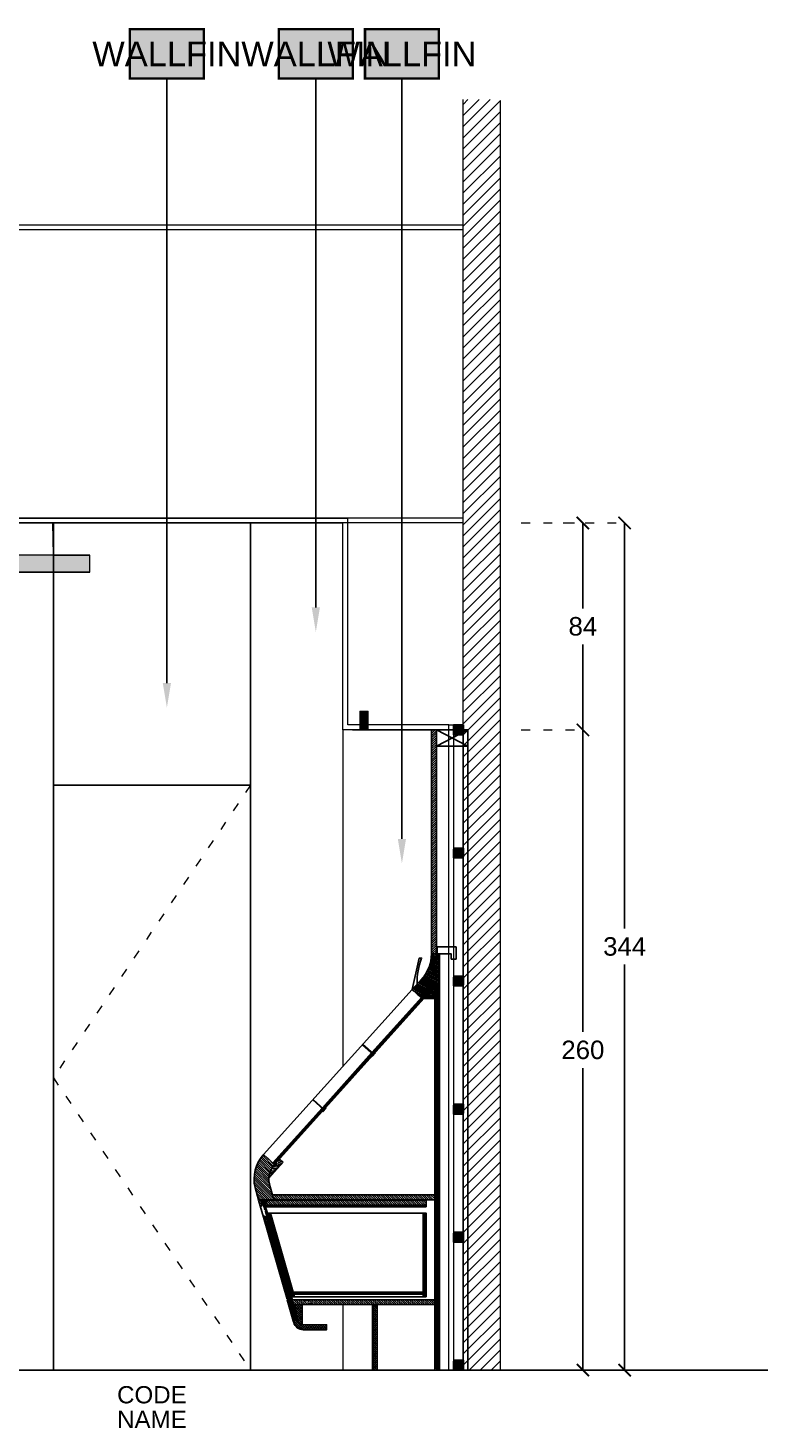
# Model space of a CAD drawing. Header units: centimetres. Extents: x -2854 to 18796, y -762 to 9238.
# Tile 155 of 173: x 830 to 1127, y 2957 to 3526. Entities that reach past the tile are written whole.
import ezdxf
from ezdxf.enums import TextEntityAlignment as Align

# ---------------------------------------------------------------- set-up
doc = ezdxf.new("R2010")
doc.units = ezdxf.units.CM
doc.header["$LTSCALE"] = 0.3
doc.linetypes.add('ACAD_ISO03W100', pattern=[30, 12, -18])
for name, color, linetype in [('KK_ARC_PROJECTION', 253, 'ACAD_ISO03W100'), ('KK_FIN_WALLS', 7, 'Continuous'), ('KK_FUR_HATCH', 253, 'Continuous'), ('KK_NEW_WALLS 0.2', 3, 'Continuous'), ('XR_EXIST_WALL_HATCH', 253, 'Continuous')]:
    doc.layers.add(name, color=color, linetype=linetype)
for name, color, linetype, lineweight in [('KK_ARC_WALL 0.13', 252, 'Continuous', 13), ('KK_ARC_WALL 0.2', 3, 'Continuous', 20), ('KK_ARC_WALL DETAIL 0.09', 253, 'Continuous', 9), ('KK_DIM', 253, 'Continuous', 5), ('KK_FUR_DET', 251, 'Continuous', 9), ('KK_FUR_PROJECTION', 9, 'ACAD_ISO03W100', 9), ('KK_FUR_TXT', 251, 'Continuous', 9), ('XR_DEM_GENERIC', 215, 'Continuous', 13), ('XR_EXIST_WALLS_0.2', 2, 'Continuous', 20)]:
    doc.layers.add(name, color=color, linetype=linetype, lineweight=lineweight)
doc.layers.add('KK_ARC_WALL HATCH', color=7, linetype='Continuous', true_color=0xc8c8c8)
doc.layers.add('KK_Defpoints', color=40, linetype='Continuous', plot=False)
doc.styles.add('KIKO Milano_Light', font='Arial.ttf')
doc.dimstyles.new('KIKO', dxfattribs={"dimtxt": 1.5, "dimasz": 1, "dimexe": 0, "dimexo": 2, "dimgap": 0.7, "dimtad": 0, "dimtih": 1, "dimtoh": 1, "dimdec": 0, "dimzin": 0, "dimtxsty": 'KIKO Milano_Light', "dimblk": 'ARCHTICK', "dimcen": 0.09, "dimadec": 1, "dimazin": 0, "dimtfac": 1, "dimtdec": 0, "dimtix": 1, "dimtofl": 0, "dimtmove": 0, "dimatfit": 3, "dimldrblk": 'ARCHTICK', "dimfxl": 5, "dimfxlon": 1, "dimtolj": 1, "dimtzin": 0, "dimlwe": 5, "dimarcsym": 0})
pattern_1 = [(151, (416.92404, 28.8), (-0.30300601, -0.54663732), [])]
pattern_2 = [(150, (-74117.80674, -56811.13544), (-0.3175, -0.5499261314), [])]
pattern_3 = [(135, (-302.7183, 531.84184), (0.44194174, 0.44194174), [])]
pattern_4 = [(29, (-1109.81337, 28.8), (0.30300601, -0.54663732), [])]

# ---------------------------------------------------------------- blocks, each defined once
blk = doc.blocks.new('_ArchTick')
at = {"color": 0, "linetype": 'ByBlock', "const_width": 0.15}
blk.add_lwpolyline([(-0.5, -0.5), (0.5, 0.5)], dxfattribs=at)
blk = doc.blocks.new('*D196')
at = {"layer": 'Defpoints', "color": 0, "transparency": 16777216}
for p in [(994.27, 3240.66), (1055.73, 3240.66), (972.27, 2980.66)]:
    blk.add_point(p, dxfattribs=at)
at = {"layer": 'KK_DIM', "color": 0, "linetype": 'ACAD_ISO03W100', "lineweight": 5, "transparency": 16777216}
for p, q in [((1030.73, 3240.66), (1055.73, 3240.66)), ((1030.73, 2980.66), (1055.73, 2980.66))]:
    blk.add_line(p, q, dxfattribs=at)
at = {"layer": 'KK_DIM', "color": 0, "lineweight": -2, "transparency": 16777216}
for p, q in [((1055.73, 3240.66), (1055.73, 3117.99)), ((1055.73, 2980.66), (1055.73, 3103.33))]:
    blk.add_line(p, q, dxfattribs=at)
at = {"layer": 'KK_DIM', "color": 0, "lineweight": -2, "transparency": 16777216, "xscale": 5, "yscale": 5, "zscale": 5}
for p, rotation in [((1055.73, 3240.66), 90), ((1055.73, 2980.66), 270)]:
    blk.add_blockref('_ArchTick', p, dxfattribs=dict(at, rotation=rotation))
at = {"layer": 'KK_DIM', "color": 0, "transparency": 16777216, "insert": (1055.73, 3110.66), "char_height": 7.5, "attachment_point": 5, "style": 'KIKO Milano_Light'}
blk.add_mtext('\\A1;260', dxfattribs=at)
blk = doc.blocks.new('*D197')
at = {"layer": 'Defpoints', "color": 0, "transparency": 16777216}
for p in [(958.27, 3324.66, 0), (1055.73, 3324.66), (958.27, 3240.66)]:
    blk.add_point(p, dxfattribs=at)
at = {"layer": 'KK_DIM', "color": 0, "linetype": 'ACAD_ISO03W100', "lineweight": 5, "transparency": 16777216}
for p, q in [((1030.73, 3324.66), (1055.73, 3324.66)), ((1030.73, 3240.66), (1055.73, 3240.66))]:
    blk.add_line(p, q, dxfattribs=at)
at = {"layer": 'KK_DIM', "color": 0, "lineweight": -2, "transparency": 16777216}
for p, q in [((1055.73, 3324.66), (1055.73, 3289.99)), ((1055.73, 3240.66), (1055.73, 3275.33))]:
    blk.add_line(p, q, dxfattribs=at)
at = {"layer": 'KK_DIM', "color": 0, "lineweight": -2, "transparency": 16777216, "xscale": 5, "yscale": 5, "zscale": 5}
for p, rotation in [((1055.73, 3324.66), 90), ((1055.73, 3240.66), 270)]:
    blk.add_blockref('_ArchTick', p, dxfattribs=dict(at, rotation=rotation))
at = {"layer": 'KK_DIM', "color": 0, "transparency": 16777216, "insert": (1055.73, 3282.66), "char_height": 7.5, "attachment_point": 5, "style": 'KIKO Milano_Light'}
blk.add_mtext('\\A1;84', dxfattribs=at)
blk = doc.blocks.new('*D198')
at = {"layer": 'Defpoints', "color": 0, "transparency": 16777216}
for p in [(958.27, 3324.66, 0), (958.32, 2980.66), (1072.7, 2980.66)]:
    blk.add_point(p, dxfattribs=at)
at = {"layer": 'KK_DIM', "color": 0, "linetype": 'ACAD_ISO03W100', "lineweight": 5, "transparency": 16777216}
for p, q in [((1047.7, 3324.66), (1072.7, 3324.66)), ((1047.7, 2980.66), (1072.7, 2980.66))]:
    blk.add_line(p, q, dxfattribs=at)
at = {"layer": 'KK_DIM', "color": 0, "lineweight": -2, "transparency": 16777216}
for p, q in [((1072.7, 3324.66), (1072.7, 3159.99)), ((1072.7, 2980.66), (1072.7, 3145.33))]:
    blk.add_line(p, q, dxfattribs=at)
at = {"layer": 'KK_DIM', "color": 0, "lineweight": -2, "transparency": 16777216, "xscale": 5, "yscale": 5, "zscale": 5}
for p, rotation in [((1072.7, 3324.66), 90), ((1072.7, 2980.66), 270)]:
    blk.add_blockref('_ArchTick', p, dxfattribs=dict(at, rotation=rotation))
at = {"layer": 'KK_DIM', "color": 0, "transparency": 16777216, "insert": (1072.7, 3152.66), "char_height": 7.5, "attachment_point": 5, "style": 'KIKO Milano_Light'}
blk.add_mtext('\\A1;344', dxfattribs=at)

msp = doc.modelspace()

# ---------------------------------------------------------------- hatches: boundary and pattern name
h = msp.add_hatch()
h.set_pattern_fill('ANSI31', color=10, angle=1800)
h.set_pattern_definition([(44.9999696, (-4018.82849, 12629.63453), (-0.0883883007, 0.0883883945), [])])
h.paths.add_polyline_path([(968.47, 3248.16), (965.27, 3248.16), (965.27, 3240.66), (968.47, 3240.66)])
at = {"layer": 'KK_ARC_WALL 0.2', "true_color": 0xffffff}
h = msp.add_hatch(color=7, dxfattribs=at)
h.dxf.hatch_style = 1
h.paths.add_polyline_path([(1003.27, 3238.66), (1003.27, 3242.66), (1007.27, 3242.66), (1007.27, 3238.66)])
h = msp.add_hatch(color=7, dxfattribs=at)
h.dxf.hatch_style = 1
h.paths.add_polyline_path([(1003.27, 3188.66), (1003.27, 3192.66), (1007.27, 3192.66), (1007.27, 3188.66)])
h = msp.add_hatch(color=7, dxfattribs=at)
h.dxf.hatch_style = 1
h.paths.add_polyline_path([(1003.27, 3136.66), (1003.27, 3140.66), (1007.27, 3140.66), (1007.27, 3136.66)])
h = msp.add_hatch(color=7, dxfattribs=at)
h.dxf.hatch_style = 1
h.paths.add_polyline_path([(1003.27, 3084.66), (1003.27, 3088.66), (1007.27, 3088.66), (1007.27, 3084.66)])
h = msp.add_hatch(color=7, dxfattribs=at)
h.dxf.hatch_style = 1
h.paths.add_polyline_path([(1003.27, 3032.66), (1003.27, 3036.66), (1007.27, 3036.66), (1007.27, 3032.66)])
h = msp.add_hatch(color=7, dxfattribs=at)
h.dxf.hatch_style = 1
h.paths.add_polyline_path([(1003.27, 2980.66), (1003.27, 2984.66), (1007.27, 2984.66), (1007.27, 2980.66)])
at = {"layer": 'KK_ARC_WALL HATCH', "true_color": 0xe2e3e4, "transparency": 33554687}
h = msp.add_hatch(color=254, dxfattribs=at)
h.dxf.hatch_style = 1
h.paths.add_polyline_path([(855.57, 3304.66), (855.57, 3311.66), (654.96, 3311.66), (654.96, 3304.66)])
at = {"layer": 'KK_FIN_WALLS', "true_color": 0xffffff}
h = msp.add_hatch(color=7, dxfattribs=at)
h.dxf.hatch_style = 1
h.paths.add_polyline_path([(871.85, 3525.16), (901.85, 3525.16), (901.85, 3505.16), (871.85, 3505.16)])
h = msp.add_hatch(color=7, dxfattribs=at)
h.dxf.hatch_style = 1
h.paths.add_polyline_path([(932.33, 3525.16), (962.33, 3525.16), (962.33, 3505.16), (932.33, 3505.16)])
h = msp.add_hatch(color=7, dxfattribs=at)
h.dxf.hatch_style = 1
h.paths.add_polyline_path([(967.26, 3525.16), (997.26, 3525.16), (997.26, 3505.16), (967.26, 3505.16)])
at = {"layer": 'KK_FUR_HATCH'}
h = msp.add_hatch(dxfattribs=at)
h.set_pattern_fill('ANSI31', color=256, scale=0.2, style=0)
h.set_pattern_definition([(45, (-13372.1624, -2391.24934), (-0.449012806, 0.449012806), [])])
h.paths.add_polyline_path([(996.27, 3149.66), (994.27, 3149.66), (994.27, 3240.66), (996.27, 3240.66)])
h = msp.add_hatch(dxfattribs=at)
h.set_pattern_fill('ANSI31', color=256, scale=0.2, angle=105, style=0)
h.set_pattern_definition(pattern_2)
h.paths.add_polyline_path([(994.27, 3149.66), (996.57, 3149.66), (996.57, 3147.66), (996.97, 3147.66), (996.97, 3149.66), (997.57, 3149.66), (997.57, 3135.61), (994.87, 3135.61), (990.41, 3139.62, 0.185339)])
h = msp.add_hatch(dxfattribs=at)
h.set_pattern_fill('ANSI31', color=256, scale=0.2, angle=105, style=0)
h.set_pattern_definition(pattern_2)
h.paths.add_polyline_path([(990.94, 3136.83), (990.94, 3139.14), (990.41, 3139.62), (986.4, 3135.16), (990.11, 3131.82), (994.13, 3136.28), (993.51, 3136.83)])
h.paths.add_polyline_path([(990.94, 3139.14), (990.94, 3136.83), (993.51, 3136.83)], flags=17)
h = msp.add_hatch(dxfattribs=at)
h.set_pattern_fill('ANSI31', color=256, scale=2.5, angle=135, style=0)
h.set_pattern_definition([(312, (-1104.74065, 83.53204), (-0.232232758, -0.209103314), [])])
h.paths.add_polyline_path([(994.13, 3136.28), (970.11, 3109.6), (970.85, 3108.93), (971.45, 3109.6), (994.87, 3135.61)])
h.paths.add_polyline_path([(969.97, 3109.45), (949.97, 3087.23), (950.71, 3086.56), (970.72, 3108.78)])
h.paths.add_polyline_path([(949.83, 3087.08), (930.81, 3065.95), (930.94, 3065.83), (930.91, 3065.8), (931.14, 3065.6), (931.2, 3065.71), (931.31, 3065.61), (931.38, 3065.65), (931.34, 3065.58), (931.46, 3065.48), (931.52, 3065.52), (931.48, 3065.46), (931.6, 3065.35), (931.65, 3065.39), (950.58, 3086.41)])
h.paths.add_polyline_path([(931.1, 3065.46), (931.04, 3065.42), (931.08, 3065.48), (930.92, 3065.63), (930.55, 3065.61), (930.54, 3065.65), (929.83, 3064.86), (930.57, 3064.19), (931.44, 3065.16), (931.39, 3065.21), (931.32, 3065.16), (931.36, 3065.23), (931.24, 3065.33), (931.18, 3065.29), (931.22, 3065.36)])
h = msp.add_hatch(dxfattribs=at)
h.set_pattern_fill('ANSI31', color=256, scale=0.2, angle=105, style=0)
h.set_pattern_definition(pattern_2)
h.paths.add_polyline_path([(994.87, 3135.61), (995.57, 3135.61), (995.57, 3131.61), (991.27, 3131.61)])
h = msp.add_hatch(dxfattribs=at)
h.set_pattern_fill('ANSI31', color=256, scale=0.2, angle=105, style=0)
h.set_pattern_definition(pattern_2)
h.paths.add_polyline_path([(995.57, 3135.61), (997.57, 3135.61), (997.57, 2980.66), (995.57, 2980.66)])
h = msp.add_hatch(dxfattribs=at)
h.set_pattern_fill('ANSI31', color=256, scale=5, style=0)
h.set_pattern_definition(pattern_3)
h.paths.add_polyline_path([(922.65, 3054.78), (924.06, 3049.86), (930.3, 3049.86), (928.79, 3055.12, -0.099969), (928.27, 3058.65), (928.27, 3058.65, -0.027236), (928.38, 3059.62, -0.080874), (929.29, 3062.36, -0.004181), (929.28, 3062.38), (929.22, 3062.34), (929.25, 3062.41, -0.030856), (929.16, 3062.53), (929.11, 3062.5), (929.13, 3062.56, -0.032208), (929.05, 3062.7), (929.03, 3062.69), (929.04, 3062.73, -0.012089), (929.01, 3062.79), (929.01, 3062.79, -0.030193), (929.15, 3062.74), (929.21, 3062.76), (929.2, 3062.72, -0.031314), (929.34, 3062.64), (929.4, 3062.68), (929.37, 3062.62, -0.011756), (929.42, 3062.58, -0.055095), (930.57, 3064.19), (926.26, 3068.07, 0.418218), (925.97, 3068.05, 0.241377)])
at = {"layer": 'KK_FUR_HATCH', "linetype": 'Continuous'}
h = msp.add_hatch(dxfattribs=at)
h.set_pattern_fill('ANSI31', color=256, scale=5, style=0)
h.set_pattern_definition([(173, (-1147.26266, 113.2044), (0.07616834, 0.62034134), [])])
h.paths.add_polyline_path([(934.06, 3065.08), (932.58, 3066.42), (931.65, 3065.39), (931.66, 3065.4), (931.62, 3065.33), (931.74, 3065.23), (931.8, 3065.27), (931.76, 3065.2), (931.88, 3065.1), (931.94, 3065.14), (931.91, 3065.07), (932.02, 3064.97), (932.08, 3065.01), (932.05, 3064.95), (932.1, 3064.9, -0.015293), (932.16, 3064.84), (932.22, 3064.88), (932.19, 3064.82, -0.030856), (932.29, 3064.69), (932.33, 3064.72), (932.31, 3064.66, -0.032208), (932.39, 3064.52), (932.41, 3064.53), (932.4, 3064.49, -0.012089), (932.43, 3064.44), (932.43, 3064.43, -0.030193), (932.29, 3064.49), (932.23, 3064.47), (932.24, 3064.5, -0.031314), (932.11, 3064.58), (932.04, 3064.54), (932.07, 3064.6, -0.030487), (931.95, 3064.7), (931.89, 3064.65), (931.92, 3064.72), (931.81, 3064.83), (931.75, 3064.78), (931.78, 3064.85), (931.67, 3064.95), (931.6, 3064.91), (931.64, 3064.98), (931.53, 3065.08), (931.46, 3065.04), (931.5, 3065.1), (931.44, 3065.16), (930.57, 3064.19, 0.055095), (929.42, 3062.58, -0.018724), (929.49, 3062.52), (929.55, 3062.57), (929.52, 3062.5), (929.63, 3062.4), (929.69, 3062.44), (929.66, 3062.37), (929.77, 3062.27), (929.84, 3062.31), (929.8, 3062.25), (929.91, 3062.14), (929.98, 3062.19), (929.94, 3062.12), (930.05, 3062.02), (930.12, 3062.06), (930.08, 3061.99), (930.2, 3061.89), (930.26, 3061.93), (930.22, 3061.86), (930.34, 3061.76), (930.4, 3061.8), (930.36, 3061.74), (930.52, 3061.6), (930.89, 3061.61), (930.9, 3061.57)])
h.paths.add_polyline_path([(930.63, 3061.27), (930.5, 3061.39), (930.53, 3061.42), (930.3, 3061.62), (930.24, 3061.51), (930.13, 3061.61), (930.06, 3061.57), (930.1, 3061.64), (929.98, 3061.74), (929.92, 3061.7), (929.96, 3061.77), (929.84, 3061.87), (929.78, 3061.83), (929.82, 3061.89), (929.7, 3062), (929.64, 3061.95), (929.68, 3062.02), (929.56, 3062.12), (929.5, 3062.08), (929.53, 3062.15), (929.42, 3062.25), (929.36, 3062.21), (929.39, 3062.27), (929.34, 3062.33, -0.010953), (929.3, 3062.36, 0.108338), (928.27, 3058.65)])
at = {"layer": 'KK_FUR_HATCH'}
h = msp.add_hatch(dxfattribs=at)
h.set_pattern_fill('ANSI31', color=256, scale=5, style=0)
h.set_pattern_definition(pattern_3)
h.paths.add_polyline_path([(992.11, 3049.66), (926.2, 3049.66), (926.37, 3049.06), (927.28, 3049.06), (927.28, 3048.46), (926.54, 3048.46), (926.77, 3047.66), (992.11, 3047.66)])
h.paths.add_polyline_path([(926.54, 3048.46), (925.38, 3048.46), (925.38, 3049.06), (926.37, 3049.06), (926.2, 3049.66), (924.11, 3049.66), (924.77, 3047.36, 0.414214), (925.14, 3047.16, 0.414214), (925.35, 3047.53, -0.414214), (925.49, 3047.78), (925.87, 3047.89, -0.414214), (926.12, 3047.75), (926.66, 3045.88, 0.414214), (927.03, 3045.67, 0.414214), (927.23, 3046.04)])
h = msp.add_hatch(dxfattribs=at)
h.set_pattern_fill('ANSI31', color=256, scale=5, style=0)
h.set_pattern_definition(pattern_3)
h.paths.add_polyline_path([(995.57, 3049.86), (995.57, 3051.86), (929.73, 3051.85), (930.3, 3049.86)])
h = msp.add_hatch(dxfattribs=at)
h.set_pattern_fill('ANSI31', color=256, scale=5, style=0)
h.set_pattern_definition(pattern_1)
h.paths.add_polyline_path([(926.9, 3042.84, -0.414214), (926.65, 3042.98, 0.414213), (926.28, 3043.19, 0.414214), (926.08, 3042.82), (935.64, 3009.46), (937.72, 3009.46), (927.46, 3045.24, 0.414214), (927.09, 3045.45, 0.414214), (926.89, 3045.08), (927.42, 3043.2, -0.414214), (927.29, 3042.95)])
h = msp.add_hatch(dxfattribs=at)
h.set_pattern_fill('ANSI31', color=256, scale=5, style=0)
h.set_pattern_definition(pattern_4)
h.paths.add_polyline_path([(926.9, 3042.84, -0.414214), (926.65, 3042.98, 0.414213), (926.28, 3043.19, 0.414214), (926.08, 3042.82), (935.64, 3009.46), (937.72, 3009.46), (927.46, 3045.24, 0.414214), (927.09, 3045.45, 0.414214), (926.89, 3045.08), (927.42, 3043.2, -0.414214), (927.29, 3042.95)])
h = msp.add_hatch(dxfattribs=at)
h.set_pattern_fill('ANSI31', color=256, scale=2.5, angle=135, style=0)
h.set_pattern_definition([(285.993199, (419.44597, 31.6), (0.300404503, 0.086101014), [])])
h.paths.add_polyline_path([(927.69, 3044.46), (937.44, 3010.46), (938.68, 3010.46), (938.4, 3011.46), (937.66, 3011.46), (937.66, 3012.26), (938.16, 3012.26), (928.93, 3044.46)])
h = msp.add_hatch(dxfattribs=at)
h.set_pattern_fill('ANSI31', color=256, scale=2.5, angle=135, style=0)
h.set_pattern_definition([(254.006801, (-1112.3353, 31.6), (-0.300404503, 0.086101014), [])])
h.paths.add_polyline_path([(927.69, 3044.46), (937.44, 3010.46), (938.68, 3010.46), (938.4, 3011.46), (937.66, 3011.46), (937.66, 3012.26), (938.16, 3012.26), (928.93, 3044.46)])
h = msp.add_hatch(dxfattribs=at)
h.set_pattern_fill('ANSI31', color=256, scale=2.5, angle=45, style=0)
h.set_pattern_definition([(90, (-390.17105, 531.84184), (-0.3125, 4e-16), [])])
h.paths.add_polyline_path([(992.11, 3044.46), (990.91, 3044.46), (990.91, 3012.26), (991.41, 3012.26), (991.41, 3011.46), (990.91, 3011.46), (990.91, 3010.46), (992.11, 3010.46)])
h = msp.add_hatch(dxfattribs=at)
h.set_pattern_fill('ANSI31', color=256, scale=2.5, angle=45, style=0)
h.set_pattern_definition([(90, (-302.71828, 531.84184), (0.3125, 0), [])])
h.paths.add_polyline_path([(992.11, 3044.46), (990.91, 3044.46), (990.91, 3012.26), (991.41, 3012.26), (991.41, 3011.46), (990.91, 3011.46), (990.91, 3010.46), (992.11, 3010.46)])
h = msp.add_hatch(dxfattribs=at)
h.set_pattern_fill('ANSI31', color=256, scale=5, style=0)
h.set_pattern_definition(pattern_1)
h.paths.add_polyline_path([(935.7, 3009.26), (938.17, 3000.66), (940.09, 3001.21), (937.78, 3009.26)])
h = msp.add_hatch(dxfattribs=at)
h.set_pattern_fill('ANSI31', color=256, scale=5, style=0)
h.set_pattern_definition(pattern_1)
h.paths.add_polyline_path([(935.7, 3009.26), (938.17, 3000.66), (940.09, 3001.21), (937.78, 3009.26)])
h = msp.add_hatch(dxfattribs=at)
h.set_pattern_fill('ANSI31', color=256, scale=5, style=0)
h.set_pattern_definition(pattern_4)
h.paths.add_polyline_path([(935.7, 3009.26), (938.17, 3000.66), (940.09, 3001.21), (937.78, 3009.26)])
h = msp.add_hatch(dxfattribs=at)
h.set_pattern_fill('ANSI31', color=256, scale=2.5, angle=135, style=0)
h.set_pattern_definition([(360, (-302.71828, 531.84184), (0, -0.3125), [])])
h.paths.add_polyline_path([(991.41, 3012.26), (937.66, 3012.26), (937.66, 3011.46), (991.41, 3011.46)])
h = msp.add_hatch(dxfattribs=at)
h.set_pattern_fill('ANSI31', color=256, scale=5, style=0)
h.set_pattern_definition(pattern_3)
h.paths.add_polyline_path([(995.57, 3007.26), (995.57, 3009.26), (937.78, 3009.26), (938.35, 3007.26)])
h.paths.add_polyline_path([(946.26, 3008.05), (943.14, 3007.53), (946.26, 3008.05), (943.47, 3008.17), (942.46, 3008.75)], flags=16)
h = msp.add_hatch(dxfattribs=at)
h.set_pattern_fill('ANSI31', color=256, scale=0.2, style=0)
h.set_pattern_definition([(45, (-22525.4007, 4780.8563), (-0.449012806, 0.449012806), [])])
h.paths.add_polyline_path([(941.8, 3007.26), (938.35, 3007.26), (940.09, 3001.21), (940.29, 3000.49, 0.272011), (941.8, 2999.13)])
h.paths.add_polyline_path([(951.7, 2999.08), (941.8, 2999.08), (941.8, 2999.13, -0.272011), (940.29, 3000.49), (940.09, 3001.21), (938.17, 3000.66), (938.36, 2999.98, 0.334595), (942.2, 2997.08), (951.7, 2997.08)])
h = msp.add_hatch(dxfattribs=at)
h.set_pattern_fill('ANSI31', color=256, scale=0.2, style=0)
h.set_pattern_definition([(135, (21832.5114, 4780.8563), (0.449012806, 0.449012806), [])])
h.paths.add_polyline_path([(941.8, 3007.26), (938.35, 3007.26), (940.09, 3001.21), (940.29, 3000.49, 0.272011), (941.8, 2999.13)])
h.paths.add_polyline_path([(951.7, 2999.08), (941.8, 2999.08), (941.8, 2999.13, -0.272011), (940.29, 3000.49), (940.09, 3001.21), (938.17, 3000.66), (938.36, 2999.98, 0.334595), (942.2, 2997.08), (951.7, 2997.08)])
h = msp.add_hatch(dxfattribs=at)
h.set_pattern_fill('ANSI31', color=256, scale=5, style=0)
h.set_pattern_definition([(45, (-390.17105, 531.84184), (-0.44194174, 0.44194174), [])])
h.paths.add_polyline_path([(970.27, 2980.66), (972.27, 2980.66), (972.27, 3007.26), (970.27, 3007.26)])
h = msp.add_hatch(dxfattribs=at)
h.set_pattern_fill('ANSI31', color=256, scale=5, style=0)
h.set_pattern_definition(pattern_3)
h.paths.add_polyline_path([(970.27, 2980.66), (972.27, 2980.66), (972.27, 3007.26), (970.27, 3007.26)])
at = {"layer": 'XR_EXIST_WALL_HATCH'}
h = msp.add_hatch(dxfattribs=at)
h.set_pattern_fill('ANSI31', color=256)
h.set_pattern_definition([(45, (-153.785, 995.658), (-2.245064, 2.245064), [])])
h.paths.add_polyline_path([(1022.23, 3496.6), (1007.23, 3496.6), (1007.23, 2980.66), (1022.23, 2980.66)])
h.paths.add_polyline_path([(594.81, 3496.6), (579.68, 3496.6), (579.68, 2980.66), (594.81, 2980.66)])

# ---------------------------------------------------------------- linework, layer by layer
for p, q in [((920.77, 3218.16), (840.77, 3218.16)), ((997.56, 3149.66), (994.27, 3149.66)), ((996.57, 3149.66), (996.57, 3147.66)), ((996.97, 3147.66), (996.97, 3149.66)), ((997.56, 3149.66, 0), (997.56, 3147.66, 0)), ((997.56, 3149.66), (997.56, 2980.66)), ((996.57, 3147.66), (996.97, 3147.66)), ((986.4, 3135.16), (990.41, 3139.62)), ((990.41, 3139.62), (994.87, 3135.61)), ((990.41, 3139.62), (994.87, 3135.61)), ((930.57, 3064.19), (994.87, 3135.61)), ((970.11, 3109.6), (994.13, 3136.28)), ((986.4, 3135.16), (990.11, 3131.82)), ((994.87, 3135.61), (997.57, 3135.61)), ((995.57, 2980.66), (995.57, 3135.61)), ((929.83, 3064.86), (949.83, 3087.08)), ((926.11, 3068.2), (926.26, 3068.07)), ((926.26, 3068.07), (930.57, 3064.19)), ((928.27, 3058.65), (934.06, 3065.08)), ((932.58, 3066.42), (934.06, 3065.08)), ((922.65, 3054.78), (924.06, 3049.86)), ((928.79, 3055.12), (930.3, 3049.86)), ((924.06, 3049.86), (995.57, 3049.86)), ((924.11, 3049.66), (924.77, 3047.36)), ((924.11, 3049.66), (992.11, 3049.66)), ((924.77, 3047.36), (926.08, 3042.82)), ((925.87, 3047.89), (925.49, 3047.78)), ((926.12, 3047.75), (926.66, 3045.88)), ((926.2, 3049.66), (926.37, 3049.06)), ((926.54, 3048.46), (927.23, 3046.04)), ((926.77, 3047.66), (992.11, 3047.66)), ((929.73, 3051.85), (995.57, 3051.86)), ((992.11, 3049.66), (992.11, 3047.66)), ((992.11, 3047.66), (992.11, 3047.02)), ((926.07, 3042.83), (935.64, 3009.46)), ((927.42, 3043.2), (926.89, 3045.08)), ((927.29, 3042.95), (926.9, 3042.84)), ((926.95, 3047.02), (992.11, 3047.02)), ((927.46, 3045.24), (927.23, 3046.04)), ((937.72, 3009.46), (927.46, 3045.24)), ((928.93, 3044.46), (927.69, 3044.46)), ((938.16, 3012.26), (928.93, 3044.46)), ((928.93, 3044.46), (990.91, 3044.46)), ((990.91, 3044.46), (992.11, 3044.46)), ((990.91, 3044.46), (990.91, 3012.26)), ((992.11, 3044.46), (992.11, 3010.46)), ((935.64, 3009.46), (937.72, 3009.46)), ((935.7, 3009.26), (995.57, 3009.26)), ((935.7, 3009.26), (938.17, 3000.66)), ((938.68, 3010.46), (937.44, 3010.46)), ((937.66, 3011.46), (937.66, 3012.26)), ((937.66, 3012.26), (991.41, 3012.26)), ((937.66, 3011.46), (991.41, 3011.46)), ((940.09, 3001.21), (937.78, 3009.26)), ((938.68, 3010.46), (938.4, 3011.46)), ((938.68, 3010.46), (990.91, 3010.46)), ((938.68, 3010.46), (990.91, 3010.46)), ((990.91, 3011.46), (990.91, 3010.46)), ((990.91, 3010.46), (992.11, 3010.46)), ((991.41, 3012.26), (991.41, 3011.46)), ((938.35, 3007.26), (995.57, 3007.26)), ((941.8, 3007.26), (941.8, 2999.08)), ((970.27, 2980.66), (970.27, 3007.26)), ((972.27, 2980.66), (972.27, 3007.26)), ((938.17, 3000.66), (940.09, 3001.21)), ((938.17, 3000.66), (940.09, 3001.21)), ((938.36, 2999.98), (938.17, 3000.66)), ((940.29, 3000.49), (940.09, 3001.21)), ((951.7, 2999.08), (941.8, 2999.08)), ((951.7, 2997.08), (942.2, 2997.08)), ((951.7, 2999.08), (951.7, 2997.08))]:
    msp.add_line(p, q)
for points in [[(840.77, 3218.16), (920.77, 3218.16), (920.77, 3324.66), (840.77, 3324.66)], [(996.27, 3149.66), (994.27, 3149.66), (994.27, 3240.66), (996.27, 3240.66)], [(920.77, 2980.66), (840.77, 2980.66), (840.77, 3218.16), (920.77, 3218.16)], [(927.28, 3048.46), (927.28, 3049.06), (925.38, 3049.06), (925.38, 3048.46)], [(927.18, 3048.56), (927.18, 3048.96), (927.13, 3049.01), (925.53, 3049.01), (925.48, 3048.96), (925.48, 3048.56), (925.53, 3048.51), (927.13, 3048.51)], [(970.27, 2980.66), (972.27, 2980.66), (972.27, 3007.26), (970.27, 3007.26)]]:
    msp.add_lwpolyline(points, close=True)
at = {"color": 10}
msp.add_lwpolyline([(968.47, 3248.16), (965.27, 3248.16), (965.27, 3240.66), (968.47, 3240.66)], close=True, dxfattribs=at)
msp.add_lwpolyline([(986.4, 3135.16), (988.41, 3137.39, -0.091008), (990.27, 3148.01), (989.28, 3148.01)], format="xyb", close=True)
at = {"linetype": 'Continuous'}
msp.add_lwpolyline([(995.57, 3135.61), (994.87, 3135.61), (991.27, 3131.61), (995.57, 3131.61)], close=True, dxfattribs=at)
for points in [[(935.64, 3009.46), (926.07, 3042.83, -0.979571), (926.65, 3042.98, 0.414214), (926.9, 3042.84), (927.29, 3042.95, 0.414214), (927.42, 3043.2), (926.89, 3045.08, -1), (927.46, 3045.24), (937.72, 3009.46), (935.64, 3009.46)], [(941.8, 2999.08), (951.7, 2999.08), (951.7, 2997.08), (942.2, 2997.08, -0.334595), (938.36, 2999.98), (938.17, 3000.66), (935.7, 3009.26)], [(935.7, 3009.26), (937.78, 3009.26), (940.09, 3001.21), (940.29, 3000.49, 0.242781), (941.8, 2999.08, 82.770351)]]:
    msp.add_lwpolyline(points, format="xyb", dxfattribs=at)
msp.add_lwpolyline([(927.69, 3044.46), (928.93, 3044.46), (938.16, 3012.26), (937.66, 3012.26), (937.66, 3011.46), (938.4, 3011.46), (938.68, 3010.46), (937.44, 3010.46), (927.69, 3044.46)], dxfattribs=at)
msp.add_lwpolyline([(990.91, 3044.46), (992.11, 3044.46), (992.11, 3010.46), (990.91, 3010.46), (990.91, 3011.46), (991.41, 3011.46), (991.41, 3012.26), (990.91, 3012.26), (990.91, 3044.46)])
msp.add_lwpolyline([(938.35, 3007.26), (941.8, 3007.26), (941.8, 2999.08, -0.242781), (940.29, 3000.49), (940.09, 3001.21), (938.35, 3007.26)], format="xyb", close=True, dxfattribs=at)
for centre, radius, start, end in [((979.27, 3149.66), 15, 318, 0), ((937.26, 3058.17), 15, 138.7822, 193.0636), ((926.12, 3067.92), 0.2, 48, 138.7822), ((937.26, 3058.17), 9, 138, 180), ((937.26, 3058.17), 9, 138.7743, 199.7912), ((925.06, 3047.45), 0.3, 196, 286), ((925.06, 3047.45), 0.3, 286, 16), ((925.54, 3047.58), 0.2, 106, 196), ((925.93, 3047.69), 0.2, 16, 106), ((926.37, 3042.9), 0.3, 106, 196), ((926.37, 3042.9), 0.3, 16, 106), ((926.85, 3043.04), 0.2, 196, 286), ((926.94, 3045.96), 0.3, 196, 286), ((927.17, 3045.16), 0.3, 106, 196), ((926.94, 3045.96), 0.3, 286, 16), ((927.17, 3045.16), 0.3, 16, 106), ((927.23, 3043.15), 0.2, 286, 16), ((942.2, 3001.08), 4, 196, 270), ((942.2, 3001.08), 2, 196, 270)]:
    msp.add_arc(centre, radius, start, end)
at = {"layer": 'Defpoints'}
msp.add_line((1015.76, 2980.66), (745.78, 2980.66), dxfattribs=at)
for points in [[(906.4, 2980.66), (1008.97, 2980.66), (1008.97, 3240.66), (968.47, 3240.66), (968.47, 3248.16), (965.27, 3248.16), (965.27, 3240.66), (962.27, 3240.66)], [(996.27, 3234.06), (1008.97, 3240.66)], [(996.27, 3240.66), (1008.97, 3234.06)]]:
    msp.add_lwpolyline(points, dxfattribs=at)
for points in [[(1008.97, 3234.06), (996.27, 3234.06), (996.27, 3240.66), (1008.97, 3240.66)], [(1008.97, 3234.06), (996.27, 3234.06), (996.27, 3240.66), (1008.97, 3240.66)], [(1004.27, 3152.56), (1004.27, 3147.56), (1002.27, 3147.56), (1002.27, 3149.66), (996.57, 3149.66), (996.57, 3152.56), (1004.27, 3152.56)]]:
    msp.add_lwpolyline(points, close=True, dxfattribs=at)
at = {"layer": 'KK_ARC_PROJECTION'}
for p, q in [((1003.27, 3238.66), (1007.27, 3242.66)), ((1003.27, 3242.66), (1007.27, 3238.66)), ((1003.27, 3188.66), (1007.27, 3192.66)), ((1003.27, 3192.66), (1007.27, 3188.66)), ((1003.27, 3136.66), (1007.27, 3140.66)), ((1003.27, 3140.66), (1007.27, 3136.66)), ((1003.27, 3084.66), (1007.27, 3088.66)), ((1003.27, 3088.66), (1007.27, 3084.66)), ((1003.27, 3032.66), (1007.27, 3036.66)), ((1003.27, 3036.66), (1007.27, 3032.66)), ((1003.27, 2980.66), (1007.27, 2984.66)), ((1003.27, 2984.66), (1007.27, 2980.66))]:
    msp.add_line(p, q, dxfattribs=at)
at = {"layer": 'KK_ARC_PROJECTION', "color": 59, "true_color": 0x4b4844}
for points in [[(1003.27, 3238.66), (1003.27, 3242.66), (1007.27, 3242.66), (1007.27, 3238.66)], [(1003.27, 3188.66), (1003.27, 3192.66), (1007.27, 3192.66), (1007.27, 3188.66)], [(1003.27, 3136.66), (1003.27, 3140.66), (1007.27, 3140.66), (1007.27, 3136.66)], [(1003.27, 3084.66), (1003.27, 3088.66), (1007.27, 3088.66), (1007.27, 3084.66)], [(1003.27, 3032.66), (1003.27, 3036.66), (1007.27, 3036.66), (1007.27, 3032.66)], [(1003.27, 2980.66), (1003.27, 2984.66), (1007.27, 2984.66), (1007.27, 2980.66)]]:
    msp.add_lwpolyline(points, close=True, dxfattribs=at)
at = {"layer": 'KK_ARC_WALL 0.13'}
for points in [[(840.77, 3311.66), (840.57, 3324.66)], [(840.57, 3311.66), (855.57, 3311.66)], [(958.27, 3240.66), (958.27, 3103.92)], [(958.27, 3007.26), (958.27, 2980.66)]]:
    msp.add_lwpolyline(points, dxfattribs=at)
msp.add_lwpolyline([(855.57, 3304.66), (855.57, 3311.66), (654.96, 3311.66), (654.96, 3304.66)], close=True, dxfattribs=at)
at = {"layer": 'KK_ARC_WALL 0.13', "elevation": 0}
for points in [[(855.57, 3304.66), (855.57, 3311.66)], [(855.57, 3304.66), (654.96, 3304.66)]]:
    msp.add_lwpolyline(points, dxfattribs=at)
at = {"layer": 'KK_ARC_WALL 0.2'}
for points in [[(1001.27, 3242.66), (960.27, 3242.66), (960.27, 3326.66)], [(994.27, 3240.66), (958.27, 3240.66), (958.32, 3324.66)]]:
    msp.add_lwpolyline(points, dxfattribs=at)
msp.add_lwpolyline([(1003.27, 2980.66), (1001.27, 2980.66), (1001.27, 3242.66), (1003.27, 3242.66)], close=True, dxfattribs=at)
at = {"layer": 'KK_ARC_WALL DETAIL 0.09'}
msp.add_lwpolyline([(1007.27, 2980.66), (1007.27, 3242.66)], dxfattribs=at)
at = {"layer": 'KK_Defpoints'}
msp.add_lwpolyline([(-153.79, 2980.66), (1946.21, 2980.66)], dxfattribs=at)
at = {"layer": 'KK_FIN_WALLS', "color": 193, "linetype": 'ByBlock', "lineweight": -2, "true_color": 0x9f7aa8, "const_width": 1}
for points in [[(871.85, 3525.16), (901.85, 3525.16), (901.85, 3505.16), (871.85, 3505.16)], [(932.33, 3525.16), (962.33, 3525.16), (962.33, 3505.16), (932.33, 3505.16)], [(967.26, 3525.16), (997.26, 3525.16), (997.26, 3505.16), (967.26, 3505.16)]]:
    msp.add_lwpolyline(points, close=True, dxfattribs=at)
at = {"layer": 'KK_FIN_WALLS', "color": 193, "linetype": 'ByBlock', "lineweight": -2, "true_color": 0x9f7aa8}
for points in [[(886.86, 3259.62), (886.85, 3505.16)], [(947.33, 3290.39), (947.33, 3505.16)], [(982.27, 3196.39), (982.26, 3505.16)]]:
    msp.add_lwpolyline(points, dxfattribs=at)
at = {"layer": 'KK_FIN_WALLS', "color": 193, "true_color": 0x9f7aa8}
for points in [[(949, 3290.39), (947.33, 3280.39), (945.66, 3290.39)], [(888.52, 3259.62), (886.86, 3249.62), (885.19, 3259.62)], [(983.93, 3196.39), (982.27, 3186.39), (980.6, 3196.39)]]:
    msp.add_solid(points, dxfattribs=at)
at = {"layer": 'KK_FUR_DET', "linetype": 'Continuous'}
for p, q in [((926.11, 3068.2), (986.4, 3135.16)), ((949.97, 3087.23), (969.97, 3109.45))]:
    msp.add_line(p, q, dxfattribs=at)
msp.add_lwpolyline([(986.4, 3135.16), (926.11, 3068.2), (926.26, 3068.07)], dxfattribs=at)
for points in [[(970.85, 3108.93), (966.39, 3112.94), (966.26, 3112.79), (970.72, 3108.78)], [(970.26, 3107.98), (971.6, 3109.46), (971.45, 3109.6), (970.11, 3108.11)], [(950.71, 3086.56), (946.25, 3090.57), (946.12, 3090.42), (950.58, 3086.41)], [(950.12, 3085.61), (951.46, 3087.09), (951.31, 3087.23), (949.97, 3085.74)]]:
    msp.add_lwpolyline(points, close=True, dxfattribs=at)
at = {"layer": 'KK_FUR_PROJECTION', "linetype": 'ACAD_ISO03W100'}
msp.add_lwpolyline([(920.77, 3218.16), (840.77, 3099.41), (920.77, 2980.66)], dxfattribs=at)
at = {"layer": 'KK_NEW_WALLS 0.2', "elevation": 0}
for points in [[(618.29, 3326.66), (618.26, 3324.66), (958.32, 3324.66)], [(618.29, 3326.66), (960.27, 3326.66)]]:
    msp.add_lwpolyline(points, dxfattribs=at)
at = {"layer": 'KK_NEW_WALLS 0.2'}
msp.add_lwpolyline([(567.68, 2980.66), (1050.62, 2980.66)], dxfattribs=at)
at = {"layer": 'XR_DEM_GENERIC'}
for points in [[(1007.23, 3445.66), (594.81, 3445.66)], [(1007.23, 3443.66), (594.81, 3443.66)], [(1007.23, 3326.66), (594.81, 3326.66)], [(1007.23, 3324.66), (594.81, 3324.66)]]:
    msp.add_lwpolyline(points, dxfattribs=at)
at = {"layer": 'XR_EXIST_WALLS_0.2'}
for points in [[(1007.1, 2980.66), (1007.1, 3496.6)], [(1022.23, 2980.66), (1022.23, 3496.16)]]:
    msp.add_lwpolyline(points, dxfattribs=at)

# ---------------------------------------------------------------- texts
at = {"layer": 'KK_FIN_WALLS', "color": 18, "true_color": 0x000000, "style": 'KIKO Milano_Light'}
for p in [(886.85, 3515.16), (947.33, 3515.16), (982.26, 3515.16)]:
    msp.add_attdef('WALLFIN', text='XX', height=10, dxfattribs=at).set_placement(p, align=Align.MIDDLE_CENTER)
at = {"layer": 'KK_FUR_TXT', "style": 'KIKO Milano_Light'}
for tag, text, p in [('CODE', '#############', (880.77, 2970.66)), ('NAME', '#######', (880.77, 2960.66))]:
    msp.add_attdef(tag, text=text, height=7, dxfattribs=at).set_placement(p, align=Align.MIDDLE_CENTER)

# ---------------------------------------------------------------- dimensions: what is measured, and where the dimension line sits
at = {"layer": 'KK_DIM'}
for base, p1, p2, picture, middle in [((1055.73, 3324.66), (958.27, 3240.66), (958.27, 3324.66, 0), '*D197', (1055.73, 3282.66)), ((1055.73, 3240.66), (972.27, 2980.66), (994.27, 3240.66), '*D196', (1055.73, 3110.66))]:
    dim = msp.add_linear_dim(base=base, p1=p1, p2=p2, angle=90, dimstyle='KIKO', override={"dimscale": 0, "dimpost": '\\X', "dimcen": 0.0018}, dxfattribs=at)
    dim.commit()
    dim.dimension.update_dxf_attribs({"geometry": picture, "text_midpoint": middle})
dim = msp.add_linear_dim(base=(1072.7, 2980.66), p1=(958.27, 3324.66, 0), p2=(958.32, 2980.66), angle=90, dimstyle='KIKO', override={"dimscale": 0, "dimpost": '\\X', "dimcen": 0.0018}, dxfattribs=at)
dim.commit()
dim.dimension.update_dxf_attribs({"geometry": '*D198', "text_midpoint": (1072.7, 3152.66), "dimtype": 160})

doc.saveas('drawing.dxf')
